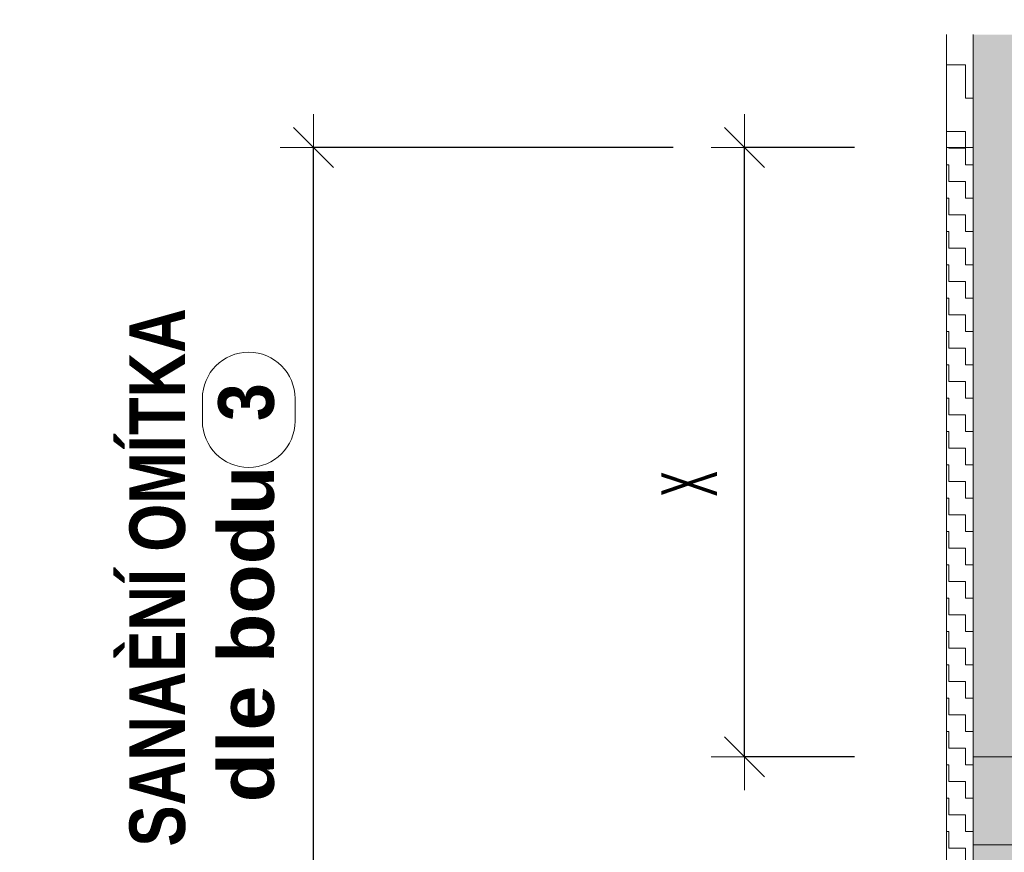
# Model space of a CAD drawing. Header units: millimetres. Extents: x -17177 to 48677, y -60985 to 11467.
# Tile 37 of 71: x -5452 to -4344, y -1111 to -174. Entities that reach past the tile are written whole.
import ezdxf

# ---------------------------------------------------------------- set-up
doc = ezdxf.new("R2010")
doc.units = ezdxf.units.MM
doc.header["$PDMODE"] = 65
doc.linetypes.add('Carkovana 2x_1_1', pattern=[100, 75, -25])
doc.layers.add('XR$3$INFUZE_1', color=7, linetype='Continuous', lineweight=25)
doc.styles.add('ARIALNARROW', font='ARIALN.TTF')
doc.dimstyles.new('DIMSTYLE_9', dxfattribs={"dimtxt": 62.5, "dimasz": 75, "dimexe": 0, "dimexo": 0, "dimgap": 31.25, "dimtad": 2, "dimdec": 0, "dimrnd": 5, "dimzin": 12, "dimdsep": 46, "dimtxsty": 'ARIALNARROW', "dimblk1": 'ALL_ML_STRICH', "dimblk2": 'ALL_ML_STRICH', "dimsah": 1, "dimcen": 0, "dimclrd": 6, "dimclre": 6, "dimclrt": 6, "dimadec": 0, "dimazin": 0, "dimtfac": 1, "dimtdec": 0, "dimtix": 1, "dimtmove": 2, "dimatfit": 3, "dimfxl": 0, "dimtzin": 0, "dimlwd": 0, "dimlwe": 18, "dimarcsym": 0})

# ---------------------------------------------------------------- blocks, each defined once
blk = doc.blocks.new('ALL_ML_STRICH')
at = {"color": 0, "linetype": 'ByBlock', "lineweight": -2}
for p, q in [((0, -0.5), (0, 0.5)), ((-0.3, -0.3), (0.3, 0.3)), ((-1, 0), (0.5, 0))]:
    blk.add_line(p, q, dxfattribs=at)
blk = doc.blocks.new('*D200')
at = {"layer": 'DEFPOINTS', "color": 6, "linetype": 'Continuous', "lineweight": 18}
for p in [(-4408.9, 28.2), (-4408.9, -191), (-3738.9, -191)]:
    blk.add_point(p, dxfattribs=at)
at = {"layer": 'XR$3$INFUZE_1', "color": 6, "linetype": 'Continuous', "lineweight": -2}
for p, q in [((-4408.9, -96.4), (-4408.9, 28.2)), ((-4408.9, 28.2), (-3738.9, 28.2)), ((-3738.9, -96.4), (-3738.9, 28.2))]:
    blk.add_line(p, q, dxfattribs=at)
at = {"layer": 'XR$3$INFUZE_1', "color": 6, "linetype": 'Continuous', "lineweight": 18, "xscale": 75, "yscale": 75, "zscale": 75, "rotation": 180}
blk.add_blockref('ALL_ML_STRICH', (-4408.9, 28.2), dxfattribs=at)
at = {"layer": 'XR$3$INFUZE_1', "color": 6, "linetype": 'Continuous', "lineweight": 18, "xscale": 75, "yscale": 75, "zscale": 75}
blk.add_blockref('ALL_ML_STRICH', (-3738.9, 28.2), dxfattribs=at)
blk = doc.blocks.new('*D202')
at = {"layer": 'DEFPOINTS', "color": 6, "linetype": 'Continuous', "lineweight": 18}
for p in [(-4408.9, -318.1), (-5121.3, -1314.7), (-4408.9, -1314.7)]:
    blk.add_point(p, dxfattribs=at)
at = {"layer": 'XR$3$INFUZE_1', "color": 6, "linetype": 'Continuous', "lineweight": -2}
for p, q in [((-4716.3, -318.1), (-5121.3, -318.1)), ((-5121.3, -1314.7), (-5121.3, -318.1)), ((-4534.3, -1314.7), (-5121.3, -1314.7))]:
    blk.add_line(p, q, dxfattribs=at)
at = {"layer": 'XR$3$INFUZE_1', "color": 6, "linetype": 'Continuous', "lineweight": 18, "xscale": 75, "yscale": 75, "zscale": 75}
for p, rotation in [((-5121.3, -318.1), 90), ((-5121.3, -1314.7), 270)]:
    blk.add_blockref('ALL_ML_STRICH', p, dxfattribs=dict(at, rotation=rotation))
blk = doc.blocks.new('*D203')
at = {"layer": 'DEFPOINTS', "color": 6, "linetype": 'Continuous', "lineweight": 18}
for p in [(-4408.9, -318.1), (-4636.3, -1003.6), (-4378.9, -1003.6)]:
    blk.add_point(p, dxfattribs=at)
at = {"layer": 'XR$3$INFUZE_1', "color": 6, "linetype": 'Continuous', "lineweight": -2}
for p, q in [((-4512.6, -318.1), (-4636.3, -318.1)), ((-4636.3, -1003.6), (-4636.3, -318.1)), ((-4512.6, -1003.6), (-4636.3, -1003.6))]:
    blk.add_line(p, q, dxfattribs=at)
at = {"layer": 'XR$3$INFUZE_1', "color": 6, "linetype": 'Continuous', "lineweight": 18, "xscale": 75, "yscale": 75, "zscale": 75}
for p, rotation in [((-4636.3, -318.1), 90), ((-4636.3, -1003.6), 270)]:
    blk.add_blockref('ALL_ML_STRICH', p, dxfattribs=dict(at, rotation=rotation))

msp = doc.modelspace()

# ---------------------------------------------------------------- hatches: boundary and pattern name
at = {"layer": 'XR$3$INFUZE_1', "linetype": 'Continuous', "lineweight": 13}
h = msp.add_hatch(dxfattribs=at)
h.set_pattern_fill('VZOR', color=1, scale=37.5, style=0, pattern_type=2)
h.set_pattern_definition([(0, (75, 75), (37.5, 37.5), [37.5, -37.5]), (90, (75, 75), (-37.5, 37.5), [37.5, -37.5])])
h.paths.add_polyline_path([(-4378.9, -191), (-4408.9, -191), (-4408.9, -318.1), (-4378.9, -318.1)], flags=0)
at = {"layer": 'XR$3$INFUZE_1', "linetype": 'Continuous', "lineweight": 25}
msp.add_hatch(color=254, dxfattribs=at).paths.add_polyline_path([(-4358.9, -2054.7), (-4408.9, -2054.7), (-4408.9, -2288.2), (-3738.9, -2288.2), (-3738.9, -2054.7), (-3788.9, -2054.7), (-3788.9, -1704.7), (-4328.9, -1704.7), (-4328.9, -1664.7), (-3788.9, -1664.7), (-3788.9, -1485.9), (-3768.9, -1464.7), (-3768.9, -191), (-4378.9, -191), (-4378.9, -1464.7), (-4358.9, -1485.9)])
at = {"layer": 'XR$3$INFUZE_1', "linetype": 'Continuous', "lineweight": 13}
h = msp.add_hatch(dxfattribs=at)
h.set_pattern_fill('VZOR', color=1, scale=18.75, style=0, pattern_type=2)
h.set_pattern_definition([(0, (37.5, 37.5), (18.75, 18.75), [18.75, -18.75]), (90, (37.5, 37.5), (-18.75, 18.75), [18.75, -18.75])])
h.paths.add_polyline_path([(-4408.9, -318.1), (-4408.9, -1314.7), (-4378.9, -1314.7), (-4378.9, -318.1)], flags=0)
h = msp.add_hatch(dxfattribs=at)
h.set_pattern_fill('VZOR', color=5, scale=78.75, style=0, pattern_type=2)
h.set_pattern_definition([(0, (157.5, 157.5), (78.75, 78.75), [78.75, -78.75]), (90, (157.5, 157.5), (-78.75, 78.75), [78.75, -78.75])])
h.paths.add_polyline_path([(-4187.9, -1003.6), (-4378.9, -1003.6), (-4378.9, -1784.7), (-4187.9, -1784.7)], flags=0)

# ---------------------------------------------------------------- linework, layer by layer
at = {"layer": 'XR$3$INFUZE_1', "color": 1, "linetype": 'Continuous', "lineweight": 13}
for p, q in [((-4408.9, -191), (-4408.9, -318.1)), ((-4378.9, -318.1), (-4378.9, -191)), ((-4408.9, -318.1), (-4378.9, -318.1)), ((-4408.9, -318.1), (-4408.9, -1314.7)), ((-4378.9, -318.1), (-4378.9, -1314.7))]:
    msp.add_line(p, q, dxfattribs=at)
at = {"layer": 'XR$3$INFUZE_1', "color": 6, "linetype": 'Continuous', "lineweight": 13}
for p, q in [((-5246, -600.4), (-5246, -625.8)), ((-5141.9, -600.4), (-5141.9, -625.8))]:
    msp.add_line(p, q, dxfattribs=at)
at = {"layer": 'XR$3$INFUZE_1', "color": 5, "linetype": 'Carkovana 2x_1_1', "lineweight": 13}
msp.add_line((-4378.9, -1003.6), (-4187.9, -1003.6), dxfattribs=at)
at = {"layer": 'XR$3$INFUZE_1', "color": 6, "linetype": 'Continuous', "lineweight": 13}
for centre, start, end in [((-5194, -600.4), 0, 180), ((-5194, -625.8), 180, 0)]:
    msp.add_arc(centre, 52.1, start, end, dxfattribs=at)

# ---------------------------------------------------------------- texts
at = {"layer": 'XR$3$INFUZE_1', "color": 6, "linetype": 'Continuous', "lineweight": 13, "char_height": 62.5, "attachment_point": 7, "rotation": 90, "style": 'ARIALNARROW'}
for s, insert, width in [('\\W1.07;\\fArial Narrow|i0|b1|c0|p0;3', (-5164.8, -625.8), 76.941), ('\\W0.97;\\fArial Narrow|i0|b1|c0|p0;SANAÈNÍ OMÍTKA', (-5264.8, -1104.5), 618.534), ('\\W1.27;\\fArial Narrow|i0|b1|c0|p0;dle bodu ', (-5164.8, -1054.7), 416.654)]:
    msp.add_mtext(s, dxfattribs=dict(at, insert=insert, width=width))
at = {"layer": 'XR$3$INFUZE_1', "color": 6, "linetype": 'Continuous', "lineweight": 25, "insert": (-4698.5, -696.4), "char_height": 62.5, "width": 47.667, "attachment_point": 5, "rotation": 90, "style": 'ARIALNARROW'}
msp.add_mtext('\\W0.60;X', dxfattribs=at)

# ---------------------------------------------------------------- dimensions: what is measured, and where the dimension line sits
at = {"layer": 'XR$3$INFUZE_1', "color": 6, "linetype": 'Continuous', "lineweight": 18}
dim = msp.add_linear_dim(base=(-3738.9, 28.2), p1=(-4408.9, -96.4), p2=(-3738.9, -96.4), dimstyle='DIMSTYLE_9', override={"dimpost": '<>', "dimclrd": 6, "dimclre": 6, "dimclrt": 6, "dimlwd": 0, "dimlwe": 18}, dxfattribs=at)
dim.commit()
dim.dimension.update_dxf_attribs({"geometry": '*D200', "text_midpoint": (-4073.9, 59.4), "dimtype": 160})
for base, p1, p2, picture, middle in [((-5121.3, -318.1), (-4534.3, -1314.7), (-4716.3, -318.1), '*D202', (-5152.6, -816.4)), ((-4636.3311, -318.1242), (-4512.553, -1003.6492), (-4512.553, -318.1242), '*D203', (-4667.5811, -660.8867))]:
    dim = msp.add_linear_dim(base=base, p1=p1, p2=p2, angle=90, dimstyle='DIMSTYLE_9', override={"dimpost": '<>', "dimclrd": 6, "dimclre": 6, "dimclrt": 6, "dimlwd": 0, "dimlwe": 18}, dxfattribs=at)
    dim.commit()
    dim.dimension.update_dxf_attribs({"geometry": picture, "text_midpoint": middle, "dimtype": 160})

doc.saveas('drawing.dxf')
